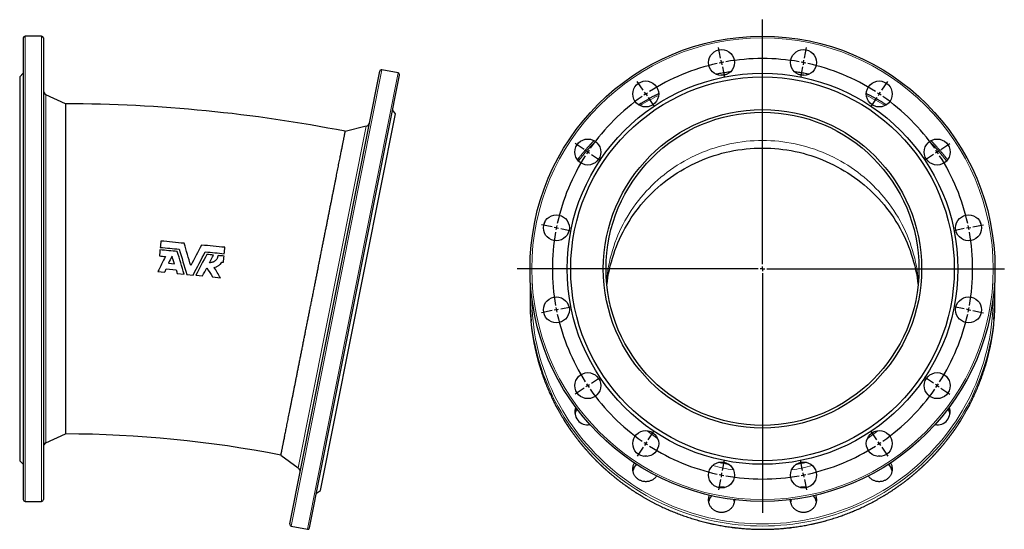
# Model space of a CAD drawing. Header units: millimetres. Extents: x -87 to 1014, y -318 to 879.
# Tile 3 of 3: x -87 to 1014, y 310 to 879. Entities that reach past the tile are written whole.
import ezdxf

# ---------------------------------------------------------------- set-up
doc = ezdxf.new("R2010")
doc.units = ezdxf.units.MM
doc.layers.add('FORMAT', color=7, linetype='Continuous')

# ---------------------------------------------------------------- blocks, each defined once
blk = doc.blocks.new('SW_CENTERMARKSYMBOL_0')
at = {"layer": 'FORMAT', "color": 0}
for p, q in [((45.8, -225.5), (45.8, 48)), ((-1, 4.9), (-3.3, 16.7)), ((92.7, 4.9), (95, 16.7)), ((0, 0), (-0.5, 2.5)), ((0, 0), (0.5, -2.5)), ((91.7, 0), (91.2, -2.5)), ((91.7, 0), (92.2, 2.5)), ((1, -4.9), (3.3, -16.7)), ((90.7, -4.9), (88.4, -16.7)), ((-87.5, -30.9), (-94.2, -21)), ((179.2, -30.9), (185.8, -21)), ((-84.7, -35.1), (-86.1, -33)), ((176.4, -35.1), (177.8, -33)), ((-84.7, -35.1), (-83.3, -37.2)), ((-81.9, -39.2), (-75.3, -49.2)), ((173.6, -39.2), (167, -49.2)), ((176.4, -35.1), (175, -37.2)), ((-153.7, -97.1), (-163.7, -90.5)), ((-149.5, -99.9), (-151.6, -98.5)), ((241.2, -99.9), (243.3, -98.5)), ((245.4, -97.1), (255.4, -90.5)), ((-149.5, -99.9), (-147.5, -101.3)), ((-145.4, -102.7), (-135.4, -109.4)), ((237.1, -102.7), (227.1, -109.4)), ((241.2, -99.9), (239.2, -101.3)), ((-189.5, -183.7), (-201.3, -181.3)), ((-184.6, -184.6), (-187.1, -184.2)), ((-184.6, -184.6), (-182.2, -185.1)), ((-179.7, -185.6), (-168, -188)), ((271.4, -185.6), (259.7, -188)), ((276.3, -184.6), (273.9, -185.1)), ((276.3, -184.6), (278.8, -184.2)), ((281.2, -183.7), (293, -181.3)), ((40.8, -230.5), (-228.7, -230.5)), ((45.8, -230.5), (43.3, -230.5)), ((45.8, -230.5), (45.8, -228)), ((45.8, -230.5), (45.8, -233)), ((45.8, -230.5), (48.3, -230.5)), ((50.8, -230.5), (316.3, -230.5)), ((45.8, -235.5), (45.8, -503.4)), ((-179.7, -275.4), (-168, -273)), ((271.4, -275.4), (259.7, -273)), ((-189.5, -277.3), (-201.3, -279.6)), ((-184.6, -276.3), (-187.1, -276.8)), ((-184.6, -276.3), (-182.2, -275.8)), ((276.3, -276.3), (273.9, -275.8)), ((276.3, -276.3), (278.8, -276.8)), ((281.2, -277.3), (293, -279.6)), ((-145.4, -358.3), (-135.4, -351.6)), ((237.1, -358.3), (227.1, -351.6)), ((-149.5, -361), (-151.6, -362.4)), ((-149.5, -361), (-147.5, -359.7)), ((241.2, -361), (239.2, -359.7)), ((241.2, -361), (243.3, -362.4)), ((-153.7, -363.8), (-163.7, -370.5)), ((245.4, -363.8), (255.4, -370.5)), ((-81.9, -421.7), (-75.3, -411.7)), ((173.6, -421.7), (167, -411.7)), ((-84.7, -425.9), (-86.1, -428)), ((-84.7, -425.9), (-83.3, -423.8)), ((176.4, -425.9), (175, -423.8)), ((176.4, -425.9), (177.8, -428)), ((-87.5, -430), (-94.2, -440)), ((179.2, -430), (185.8, -440)), ((1, -456.1), (3.3, -444.3)), ((90.7, -456.1), (88.4, -444.3)), ((0, -461), (-0.5, -463.4)), ((0, -461), (0.5, -458.5)), ((91.7, -461), (91.2, -458.5)), ((91.7, -461), (92.2, -463.4)), ((-1, -465.9), (-3.3, -477.6)), ((92.7, -465.9), (95, -477.6))]:
    blk.add_line(p, q, dxfattribs=at)
for start, end in [(100.6405, 101.25), (79.9691, 100.0309), (78.75, 79.3595), (78.1405, 78.75), (102.4691, 122.5309), (101.25, 101.8595), (57.4691, 77.5309), (124.9691, 145.0309), (123.75, 124.3595), (123.1405, 123.75), (56.25, 56.8595), (55.6405, 56.25), (34.9691, 55.0309), (145.6405, 146.25), (33.75, 34.3595), (147.4691, 167.5309), (146.25, 146.8595), (33.1405, 33.75), (12.4691, 32.5309), (168.75, 169.3595), (168.1405, 168.75), (11.25, 11.8595), (10.6405, 11.25), (169.9691, 190.0309), (349.9691, 10.0309), (190.6405, 191.25), (348.75, 349.3595), (191.25, 191.8595), (192.4691, 212.5309), (327.4691, 347.5309), (348.1405, 348.75), (213.1405, 213.75), (213.75, 214.3595), (325.6405, 326.25), (326.25, 326.8595), (214.9691, 235.0309), (304.9691, 325.0309), (235.6405, 236.25), (236.25, 236.8595), (237.4691, 257.5309), (282.4691, 302.5309), (303.1405, 303.75), (303.75, 304.3595), (258.1405, 258.75), (258.75, 259.3595), (259.9691, 280.0309), (280.6405, 281.25), (281.25, 281.8595)]:
    blk.add_arc((45.8, -230.5), 235, start, end, dxfattribs=at)

msp = doc.modelspace()

# ---------------------------------------------------------------- linework, layer by layer
at = {"color": 7, "linetype": 'Continuous', "lineweight": 25}
for p, q in [((-83.4, 859), (-83.4, 343)), ((-62.9, 861), (-81.4, 861)), ((-60.9, 859), (-60.9, 343)), ((-83.4, 819.5), (-87.4, 815.5)), ((-87.4, 815.5), (-87.4, 386.5)), ((214.6, 315.8), (315.3, 821.9)), ((236.7, 311.4), (337.3, 817.5)), ((335.8, 819.9), (317.6, 823.5)), ((-36.2, 785.5), (-58, 795.6)), ((249.1, 353.3), (332.8, 774.1)), ((332.8, 774.1), (329.6, 778.8)), ((300.1, 760.4), (276.7, 754.6)), ((78.9, 607.1), (85.6, 606.4)), ((138.5, 608.5), (140.5, 608.3)), ((67.1, 597.9), (74.7, 597.2)), ((76.5, 600.8), (87.6, 599.7)), ((88.8, 595.8), (96.4, 595)), ((99.4, 594.7), (106.5, 594)), ((109.5, 593.7), (117.1, 593)), ((128.2, 591.9), (137.1, 591)), ((483.3, 568.5), (483.3, 564.9)), ((1003.3, 564.9), (1003.3, 568.5)), ((-58, 406.3), (-36.2, 416.5)), ((-87.4, 386.5), (-83.4, 382.5)), ((204.8, 392.7), (224.1, 378.5)), ((244.4, 350.2), (249.1, 353.3)), ((-81.4, 341), (-62.9, 341)), ((216.2, 313.5), (234.3, 309.9))]:
    msp.add_line(p, q, dxfattribs=at)
at = {"color": 8, "linetype": 'Continuous', "lineweight": 18}
for p, q in [((-81.4, 861), (-81.4, 341)), ((-62.9, 861), (-62.9, 341)), ((216.2, 313.5), (317.6, 823.5)), ((234.3, 309.9), (335.8, 819.9)), ((-58, 795.6), (-58, 406.3)), ((224.1, 378.5), (300.1, 760.4))]:
    msp.add_line(p, q, dxfattribs=at)
at = {"color": 8, "linetype": 'Continuous', "lineweight": 18, "flags": 128}
for points in [[(917.7, 586.7), (917.3, 590.7), (916.8, 595.2), (916.2, 599.6), (915.4, 604), (914.5, 608.4), (913.5, 612.8), (912.3, 617.2), (911.1, 621.5), (909.7, 625.8), (908.3, 630.1), (906.7, 634.3), (905, 638.4), (903.2, 642.6), (901.3, 646.7), (899.2, 650.7), (897.1, 654.7), (894.9, 658.6), (892.5, 662.4), (890.1, 666.2), (887.5, 670), (884.9, 673.6), (882.1, 677.2), (879.3, 680.8), (876.4, 684.2), (873.4, 687.6), (870.2, 690.9), (867.1, 694.1), (863.8, 697.3), (860.4, 700.3), (857, 703.3), (853.4, 706.1), (849.8, 708.9), (846.2, 711.6), (842.4, 714.2), (838.6, 716.7), (834.7, 719.1), (830.8, 721.4), (826.8, 723.6), (822.8, 725.7), (818.6, 727.7), (814.5, 729.6), (810.3, 731.3), (806, 733), (801.7, 734.6), (797.4, 736), (793, 737.3), (788.6, 738.5), (784.2, 739.7), (779.7, 740.6), (775.2, 741.5), (770.7, 742.3), (766.1, 742.9), (761.6, 743.5), (757, 743.9), (752.5, 744.2), (747.9, 744.3), (743.3, 744.4), (738.7, 744.3), (734.1, 744.2), (729.6, 743.9), (725, 743.5), (720.5, 742.9), (715.9, 742.3), (711.4, 741.5), (706.9, 740.6), (702.5, 739.7), (698, 738.5), (693.6, 737.3), (689.2, 736), (684.9, 734.6), (680.6, 733), (676.3, 731.3), (672.1, 729.6), (668, 727.7), (663.9, 725.7), (659.8, 723.6), (655.8, 721.4), (651.9, 719.1), (648, 716.7), (644.2, 714.2), (640.4, 711.6), (636.8, 708.9), (633.2, 706.1), (629.7, 703.3), (626.2, 700.3), (622.8, 697.3), (619.6, 694.1), (616.4, 690.9), (613.3, 687.6), (610.2, 684.2), (607.3, 680.8), (604.5, 677.2), (601.7, 673.6), (599.1, 670), (596.5, 666.2), (594.1, 662.4), (591.8, 658.6), (589.5, 654.7), (587.4, 650.7), (585.4, 646.7), (583.4, 642.6), (581.6, 638.4), (579.9, 634.3), (578.3, 630.1), (576.9, 625.8), (575.5, 621.5), (574.3, 617.2), (573.1, 612.8), (572.1, 608.4), (571.2, 604), (570.5, 599.6), (569.8, 595.2), (569.3, 590.7), (568.9, 586.7)], [(500.5, 654.5), (500.1, 653.3), (498.4, 648.5)], [(988.2, 648.5), (986.5, 653.3), (986.1, 654.5)], [(485.3, 568.8), (485.4, 562.3), (485.7, 555.6), (486.1, 549), (486.7, 542.4), (487.5, 535.8), (488.5, 529.3), (489.6, 522.8), (490.9, 516.3), (492.4, 509.8), (494.1, 503.4), (495.9, 497), (497.9, 490.7), (500.1, 484.4), (502.4, 478.2), (504.9, 472), (507.6, 466), (510.4, 459.9), (513.4, 454), (516.6, 448.1), (519.9, 442.4), (523.3, 436.7), (526.9, 431.1), (530.7, 425.5), (534.6, 420.1), (538.6, 414.8), (542.8, 409.6), (547.1, 404.5), (551.6, 399.6), (556.2, 394.7), (560.9, 389.9), (565.7, 385.3), (570.7, 380.8), (575.7, 376.5), (580.9, 372.2), (586.2, 368.1), (591.7, 364.2), (597.2, 360.3), (602.8, 356.7), (608.5, 353.1), (614.3, 349.7), (620.2, 346.5), (626.2, 343.4), (632.2, 340.5), (638.4, 337.7), (644.6, 335.1), (650.8, 332.6), (657.2, 330.3), (663.6, 328.2), (670, 326.3), (676.5, 324.5), (683.1, 322.8), (689.7, 321.4), (696.3, 320.1), (702.9, 318.9), (709.6, 318), (716.3, 317.2), (723.1, 316.6), (729.8, 316.2), (736.6, 315.9), (743.3, 315.8)], [(743.3, 315.8), (750.1, 315.9), (756.8, 316.2), (763.5, 316.6), (770.3, 317.2), (777, 318), (783.7, 318.9), (790.3, 320.1), (796.9, 321.4), (803.5, 322.8), (810.1, 324.5), (816.6, 326.3), (823, 328.2), (829.4, 330.3), (835.8, 332.6), (842, 335.1), (848.2, 337.7), (854.4, 340.5), (860.4, 343.4), (866.4, 346.5), (872.3, 349.7), (878.1, 353.1), (883.8, 356.7), (889.4, 360.3), (895, 364.2), (900.4, 368.1), (905.7, 372.2), (910.9, 376.5), (915.9, 380.8), (920.9, 385.3), (925.7, 389.9), (930.5, 394.7), (935, 399.6), (939.5, 404.5), (943.8, 409.6), (948, 414.8), (952, 420.1), (955.9, 425.5), (959.7, 431.1), (963.3, 436.7), (966.7, 442.4), (970, 448.1), (973.2, 454), (976.2, 459.9), (979, 466), (981.7, 472), (984.2, 478.2), (986.5, 484.4), (988.7, 490.7), (990.7, 497), (992.5, 503.4), (994.2, 509.8), (995.7, 516.3), (997, 522.8), (998.1, 529.3), (999.1, 535.8), (999.9, 542.4), (1000.5, 549), (1001, 555.6), (1001.2, 562.3), (1001.3, 568.8)], [(484.7, 542.3), (484.7, 541.8), (485.5, 535.2), (486.5, 528.6), (487.7, 522), (489, 515.5), (490.5, 509), (492.2, 502.5), (494, 496.1), (496, 489.7), (498.2, 483.4), (500.6, 477.1), (503.1, 470.9), (505.8, 464.8), (508.6, 458.7), (511.6, 452.7), (514.8, 446.8), (518.1, 441), (521.6, 435.2), (525.3, 429.6), (529, 424), (533, 418.6), (537, 413.2), (541.2, 408), (545.6, 402.9), (550.1, 397.9), (554.7, 393), (559.5, 388.2), (564.3, 383.5), (569.3, 379), (574.5, 374.6), (579.7, 370.3), (585, 366.2), (590.5, 362.2), (596, 358.3), (601.7, 354.6), (607.5, 351.1), (613.3, 347.6), (619.2, 344.4), (625.3, 341.3), (631.4, 338.3), (637.6, 335.5), (643.8, 332.9), (650.1, 330.4), (656.5, 328.1), (663, 326), (669.5, 324), (676, 322.2), (682.6, 320.5), (689.2, 319.1), (695.9, 317.8), (702.6, 316.6), (709.4, 315.7), (716.1, 314.9), (722.9, 314.3), (729.7, 313.8), (736.5, 313.6), (743.3, 313.5)], [(743.3, 313.5), (750.1, 313.6), (756.9, 313.8), (763.7, 314.3), (770.5, 314.9), (777.2, 315.7), (784, 316.6), (790.7, 317.8), (797.4, 319.1), (804, 320.5), (810.6, 322.2), (817.2, 324), (823.7, 326), (830.1, 328.1), (836.5, 330.4), (842.8, 332.9), (849.1, 335.5), (855.2, 338.3), (861.3, 341.3), (867.4, 344.4), (873.3, 347.6), (879.2, 351.1), (884.9, 354.6), (890.6, 358.3), (896.1, 362.2), (901.6, 366.2), (906.9, 370.3), (912.2, 374.6), (917.3, 379), (922.3, 383.5), (927.2, 388.2), (931.9, 393), (936.5, 397.9), (941, 402.9), (945.4, 408), (949.6, 413.2), (953.7, 418.6), (957.6, 424), (961.4, 429.6), (965, 435.2), (968.5, 441), (971.8, 446.8), (975, 452.7), (978, 458.7), (980.8, 464.8), (983.5, 470.9), (986, 477.1), (988.4, 483.4), (990.6, 489.7), (992.6, 496.1), (994.4, 502.5), (996.1, 509), (997.6, 515.5), (999, 522), (1000.1, 528.6), (1001.1, 535.2), (1001.9, 541.8), (1002.1, 544.2)], [(743.3, 309.9), (750.1, 310), (756.9, 310.2), (763.7, 310.7), (770.5, 311.3), (777.2, 312.1), (784, 313), (790.7, 314.1), (797.4, 315.4), (804, 316.9), (810.6, 318.6), (817.2, 320.4), (823.7, 322.4), (830.1, 324.5), (836.5, 326.8), (842.8, 329.3), (849.1, 331.9), (855.2, 334.7), (861.3, 337.7), (867.4, 340.8), (873.3, 344), (879.2, 347.4), (884.9, 351), (890.6, 354.7), (896.1, 358.6), (901.6, 362.6), (906.9, 366.7), (912.2, 371), (917.3, 375.4), (922.3, 379.9), (927.2, 384.6), (931.9, 389.3), (936.5, 394.2), (941, 399.3), (945.4, 404.4), (949.6, 409.6), (953.7, 415), (957.6, 420.4), (961.4, 426), (965, 431.6), (968.5, 437.4), (971.8, 443.2), (975, 449.1), (978, 455.1), (980.8, 461.2), (983.5, 467.3), (986, 473.5), (988.4, 479.8), (990.6, 486.1), (992.6, 492.5), (994.4, 498.9), (996.1, 505.3), (997.6, 511.9), (999, 518.4), (1000.1, 525), (1001.1, 531.6), (1001.9, 538.2), (1002.1, 540.6)], [(484.7, 538.7), (484.7, 538.2), (485.5, 531.6), (486.5, 525), (487.7, 518.4), (489, 511.9), (490.5, 505.3), (492.2, 498.9), (494, 492.5), (496, 486.1), (498.2, 479.8), (500.6, 473.5), (503.1, 467.3), (505.8, 461.2), (508.6, 455.1), (511.6, 449.1), (514.8, 443.2), (518.1, 437.4), (521.6, 431.6), (525.3, 426), (529, 420.4), (533, 415), (537, 409.6), (541.2, 404.4), (545.6, 399.3), (550.1, 394.2), (554.7, 389.3), (559.5, 384.6), (564.3, 379.9), (569.3, 375.4), (574.5, 371), (579.7, 366.7), (585, 362.6), (590.5, 358.6), (596, 354.7), (601.7, 351), (607.5, 347.4), (613.3, 344), (619.2, 340.8), (625.3, 337.7), (631.4, 334.7), (637.6, 331.9), (643.8, 329.3), (650.1, 326.8), (656.5, 324.5), (663, 322.4), (669.5, 320.4), (676, 318.6), (682.6, 316.9), (689.2, 315.4), (695.9, 314.1), (702.6, 313), (709.4, 312.1), (716.1, 311.3), (722.9, 310.7), (729.7, 310.2), (736.5, 310), (743.3, 309.9)]]:
    msp.add_lwpolyline(points, dxfattribs=at)
at = {"color": 7, "linetype": 'Continuous', "lineweight": 25, "flags": 128}
for points in [[(569.3, 582.5), (569.8, 586.7), (570.5, 591.1), (571.2, 595.6), (572.1, 600), (573.1, 604.4), (574.3, 608.7), (575.5, 613), (576.9, 617.3), (578.3, 621.6), (579.9, 625.8), (581.6, 630), (583.4, 634.1), (585.4, 638.2), (587.4, 642.2), (589.5, 646.2), (591.8, 650.1), (594.1, 654), (596.5, 657.8), (599.1, 661.5), (601.7, 665.2), (604.5, 668.8), (607.3, 672.3), (610.2, 675.8), (613.3, 679.1), (616.4, 682.4), (619.6, 685.7), (622.8, 688.8), (626.2, 691.8), (629.7, 694.8), (633.2, 697.7), (636.8, 700.5), (640.4, 703.1), (644.2, 705.7), (648, 708.2), (651.9, 710.6), (655.8, 712.9), (659.8, 715.1), (663.9, 717.2), (668, 719.2), (672.1, 721.1), (676.3, 722.9), (680.6, 724.5), (684.9, 726.1), (689.2, 727.5), (693.6, 728.9), (698, 730.1), (702.5, 731.2), (706.9, 732.2), (711.4, 733.1), (715.9, 733.8), (720.5, 734.5), (725, 735), (729.6, 735.4), (734.1, 735.7), (738.7, 735.9), (743.3, 735.9)], [(743.3, 735.9), (747.9, 735.9), (752.5, 735.7), (757, 735.4), (761.6, 735), (766.1, 734.5), (770.7, 733.8), (775.2, 733.1), (779.7, 732.2), (784.2, 731.2), (788.6, 730.1), (793, 728.9), (797.4, 727.5), (801.7, 726.1), (806, 724.5), (810.3, 722.9), (814.5, 721.1), (818.6, 719.2), (822.8, 717.2), (826.8, 715.1), (830.8, 712.9), (834.7, 710.6), (838.6, 708.2), (842.4, 705.7), (846.2, 703.1), (849.8, 700.5), (853.4, 697.7), (857, 694.8), (860.4, 691.8), (863.8, 688.8), (867.1, 685.7), (870.2, 682.4), (873.4, 679.1), (876.4, 675.8), (879.3, 672.3), (882.1, 668.8), (884.9, 665.2), (887.5, 661.5), (890.1, 657.8), (892.5, 654), (894.9, 650.1), (897.1, 646.2), (899.2, 642.2), (901.3, 638.2), (903.2, 634.1), (905, 630), (906.7, 625.8), (908.3, 621.6), (909.7, 617.3), (911.1, 613), (912.3, 608.7), (913.5, 604.4), (914.5, 600), (915.4, 595.6), (916.2, 591.1), (916.8, 586.7), (917.3, 582.5)], [(624.9, 369.5), (624.9, 369.5), (624.5, 368.8), (624, 368.2), (623.5, 367.7), (622.9, 367.1), (622.4, 366.6), (621.8, 366.1), (621.1, 365.6), (620.5, 365.2), (619.8, 364.8), (619.1, 364.5), (618.4, 364.2), (617.7, 363.9), (617, 363.6), (616.2, 363.4), (615.5, 363.3), (614.7, 363.1), (613.9, 363.1), (613.1, 363), (612.4, 363), (611.6, 363.1), (610.8, 363.1), (610, 363.3), (609.3, 363.4), (608.5, 363.6), (607.8, 363.9), (607.1, 364.2), (606.4, 364.5), (605.7, 364.8), (605, 365.2), (604.4, 365.6), (603.7, 366.1), (603.1, 366.6), (602.6, 367.1), (602, 367.7), (601.5, 368.2), (601, 368.8), (600.6, 369.5), (600.2, 370.1), (599.8, 370.8), (599.5, 371.5), (599.2, 372.2), (598.9, 372.9), (598.7, 373.6), (598.5, 374.4), (598.4, 375.1), (598.3, 375.9), (598.3, 376.7), (598.2, 377.4), (598.3, 378.2), (598.4, 378.9), (598.5, 379.7), (598.6, 380.5), (598.8, 381.2), (599.1, 381.9), (599.3, 382.6), (599.6, 383.3), (600, 384), (600, 384)], [(886.6, 384), (886.6, 384), (887, 383.3), (887.3, 382.6), (887.6, 381.9), (887.8, 381.2), (888, 380.5), (888.1, 379.7), (888.3, 378.9), (888.3, 378.2), (888.4, 377.4), (888.4, 376.7), (888.3, 375.9), (888.2, 375.1), (888.1, 374.4), (887.9, 373.6), (887.7, 372.9), (887.4, 372.2), (887.1, 371.5), (886.8, 370.8), (886.4, 370.1), (886, 369.5), (885.6, 368.8), (885.1, 368.2), (884.6, 367.7), (884, 367.1), (883.5, 366.6), (882.9, 366.1), (882.3, 365.6), (881.6, 365.2), (880.9, 364.8), (880.3, 364.5), (879.5, 364.2), (878.8, 363.9), (878.1, 363.6), (877.3, 363.4), (876.6, 363.3), (875.8, 363.1), (875, 363.1), (874.3, 363), (873.5, 363), (872.7, 363.1), (871.9, 363.1), (871.2, 363.3), (870.4, 363.4), (869.6, 363.6), (868.9, 363.9), (868.2, 364.2), (867.5, 364.5), (866.8, 364.8), (866.1, 365.2), (865.5, 365.6), (864.8, 366.1), (864.3, 366.6), (863.7, 367.1), (863.1, 367.7), (862.6, 368.2), (862.2, 368.8), (861.7, 369.5), (861.7, 369.5)], [(712, 342.9), (711.9, 342.2), (711.9, 341.5), (711.8, 340.7), (711.7, 340), (711.5, 339.2), (711.3, 338.5), (711, 337.8), (710.7, 337.1), (710.4, 336.4), (710, 335.7), (709.6, 335.1), (709.2, 334.4), (708.7, 333.8), (708.2, 333.2), (707.6, 332.7), (707.1, 332.2), (706.5, 331.7), (705.9, 331.2), (705.2, 330.8), (704.5, 330.4), (703.9, 330.1), (703.1, 329.7), (702.4, 329.5), (701.7, 329.2), (700.9, 329), (700.2, 328.8), (699.4, 328.7), (698.6, 328.6), (697.9, 328.6), (697.1, 328.6), (696.3, 328.6), (695.5, 328.7), (694.8, 328.8), (694, 329), (693.2, 329.2), (692.5, 329.5), (691.8, 329.7), (691.1, 330.1), (690.4, 330.4), (689.7, 330.8), (689.1, 331.2), (688.4, 331.7), (687.8, 332.2), (687.3, 332.7), (686.7, 333.2), (686.2, 333.8), (685.8, 334.4), (685.3, 335.1), (684.9, 335.7), (684.5, 336.4), (684.2, 337.1), (683.9, 337.8), (683.6, 338.5), (683.4, 339.2), (683.3, 340), (683.1, 340.7), (683, 341.5), (683, 342.2), (683, 343), (683, 343.8), (683.1, 344.5), (683.2, 345.3), (683.3, 346), (683.5, 346.8), (683.8, 347.5), (683.9, 347.8)], [(802.7, 347.8), (802.8, 347.5), (803.1, 346.8), (803.3, 346), (803.4, 345.3), (803.5, 344.5), (803.6, 343.8), (803.7, 343), (803.6, 342.2), (803.6, 341.5), (803.5, 340.7), (803.4, 340), (803.2, 339.2), (803, 338.5), (802.7, 337.8), (802.4, 337.1), (802.1, 336.4), (801.7, 335.7), (801.3, 335.1), (800.9, 334.4), (800.4, 333.8), (799.9, 333.2), (799.3, 332.7), (798.8, 332.2), (798.2, 331.7), (797.5, 331.2), (796.9, 330.8), (796.2, 330.4), (795.5, 330.1), (794.8, 329.7), (794.1, 329.5), (793.4, 329.2), (792.6, 329), (791.9, 328.8), (791.1, 328.7), (790.3, 328.6), (789.5, 328.6), (788.8, 328.6), (788, 328.6), (787.2, 328.7), (786.4, 328.8), (785.7, 329), (784.9, 329.2), (784.2, 329.5), (783.5, 329.7), (782.8, 330.1), (782.1, 330.4), (781.4, 330.8), (780.8, 331.2), (780.1, 331.7), (779.5, 332.2), (779, 332.7), (778.4, 333.2), (777.9, 333.8), (777.4, 334.4), (777, 335.1), (776.6, 335.7), (776.2, 336.4), (775.9, 337.1), (775.6, 337.8), (775.3, 338.5), (775.1, 339.2), (774.9, 340), (774.8, 340.7), (774.7, 341.5), (774.7, 342.2), (774.7, 342.9)]]:
    msp.add_lwpolyline(points, dxfattribs=at)
at = {"color": 7, "linetype": 'Continuous', "lineweight": 25}
for centre, radius in [((743.3, 601), 260), ((697.5, 831.5), 14.5), ((789.2, 831.5), 14.5), ((743.3, 601), 218.5), ((743.3, 601), 214.5), ((612.7, 796.4), 14.5), ((873.9, 796.4), 14.5), ((743.3, 601), 178), ((743.3, 601), 175), ((547.9, 731.5), 14.5), ((938.7, 731.5), 14.5), ((512.8, 646.8), 14.5), ((973.8, 646.8), 14.5), ((512.8, 555.1), 14.5), ((973.8, 555.1), 14.5), ((547.9, 470.4), 14.5), ((938.7, 470.4), 14.5), ((612.7, 405.6), 14.5), ((873.9, 405.6), 14.5), ((697.5, 370.5), 14.5), ((789.2, 370.5), 14.5)]:
    msp.add_circle(centre, radius, dxfattribs=at)
at = {"color": 8, "linetype": 'Continuous', "lineweight": 18}
msp.add_circle((743.3, 601), 258, dxfattribs=at)
at = {"color": 7, "linetype": 'Continuous', "lineweight": 25}
for centre, radius, start, end in [((-81.4, 859), 2, 90, 180), ((-62.9, 859), 2, 0, 90), ((317.2, 821.5), 2, 78.75, 168.75), ((335.4, 817.9), 2, 348.75, 78.75), ((-55.9, 800.2), 5, 180, 245), ((-41, -867), 1652.5, 78.9151, 89.8349), ((298.9, 765.2), 5, 283.75, 348.75), ((733.4, 568.5), 250.1, 176.3133, 186.0155), ((753.2, 568.5), 250.1, 354.438, 3.6868), ((733.5, 564.9), 250.2, 180.0003, 186.0154), ((753.2, 564.9), 250.1, 354.4382, 359.9998), ((547.8, 440.9), 14.3, 158.5306, 280.0836), ((547.5, 436.4), 14.1, 145.948, 170.9173), ((938.8, 440.9), 14.3, 259.9164, 21.4694), ((939.1, 436.4), 14.1, 9.0857, 34.049), ((-41, -867), 1283.5, 78.9611, 89.7889), ((-55.9, 401.8), 5, 115, 180), ((612.7, 376.7), 14.8, 89.9986, 99.1955), ((612.7, 376.7), 14.8, 80.8045, 90.0014), ((873.9, 376.7), 14.8, 89.9986, 99.1955), ((873.9, 376.7), 14.8, 80.8045, 90.0014), ((221.2, 374.5), 5, 348.75, 53.75), ((612.4, 372.8), 14.1, 136.0808, 170.8758), ((874.3, 372.8), 14.1, 9.1242, 43.9192), ((697.5, 342.3), 14.8, 89.9944, 105.3072), ((697.5, 342.3), 14.8, 74.6928, 90.0056), ((789.2, 342.3), 14.8, 89.9944, 105.3072), ((789.2, 342.3), 14.8, 74.6928, 90.0056), ((-81.4, 343), 2, 180, 270), ((-62.9, 343), 2, 270, 0), ((697, 338.4), 14.1, 140.6632, 170.8999), ((698, 338.4), 14, 9.0532, 18.9027), ((788.7, 338.4), 14, 161.0973, 170.9468), ((789.6, 338.4), 14.1, 9.1001, 39.3368), ((216.6, 315.4), 2, 168.75, 258.75), ((234.7, 311.8), 2, 258.75, 348.75)]:
    msp.add_arc(centre, radius, start, end, dxfattribs=at)
at = {"color": 8, "linetype": 'Continuous', "lineweight": 18}
for centre, radius, start, end in [((743.3, 559.3), 262.6, 98.3547, 100.7496), ((743.4, 559.3), 262.6, 79.2504, 81.6453), ((742.1, 562.3), 259.4, 116.3074, 121.5555), ((744.5, 562.2), 259.5, 58.4448, 63.6922), ((739, 566.2), 254.4, 135.8683, 142.3774), ((747.6, 566.2), 254.4, 37.6226, 44.1317), ((741.5, 572.7), 198.7, 230.2038, 234.5444), ((745.1, 572.7), 198.7, 305.4556, 309.7962), ((743.2, 576), 202.5, 254.1061, 260.7902), ((743.2, 576.4), 197.9, 255.7123, 259.2313), ((743.4, 576), 202.5, 279.2096, 285.8942), ((743.4, 576.4), 197.9, 280.7687, 284.2877)]:
    msp.add_arc(centre, radius, start, end, dxfattribs=at)
at = {"color": 7, "linetype": 'Continuous', "lineweight": 25}
for points, knots in [([(707.6, 821.1), (707.1, 821), (705.5, 820.8), (702.9, 820.4), (699.8, 819.9), (696.8, 819.4), (693.9, 818.9), (692.1, 818.5), (691.3, 818.4)], [0, 0, 0, 0, 0.098302, 0.286014, 0.473726, 0.661438, 0.84915, 1, 1, 1, 1]), ([(795.4, 818.4), (794.5, 818.5), (792.6, 818.9), (789.6, 819.5), (786.6, 820), (783.5, 820.5), (781, 820.8), (779.5, 821), (779, 821.1)], [0, 0, 0, 0, 0.163838, 0.351582, 0.539325, 0.72707, 0.914814, 1, 1, 1, 1]), ([(627.2, 796.7), (626.9, 796.5), (625.6, 795.9), (623.4, 794.8), (620.7, 793.4), (618, 791.9), (615.2, 790.4), (612.5, 788.9), (609.9, 787.4), (607.3, 785.8), (605.6, 784.8), (604.7, 784.3)], [0, 0, 0, 0, 0.043784, 0.16434, 0.284895, 0.405451, 0.526006, 0.646561, 0.767116, 0.887671, 1, 1, 1, 1]), ([(881.9, 784.3), (881, 784.8), (879.2, 785.9), (876.6, 787.5), (873.9, 789), (871.2, 790.5), (868.5, 792), (865.7, 793.5), (863, 794.9), (860.9, 796), (859.7, 796.6), (859.4, 796.7)], [0, 0, 0, 0, 0.120511, 0.241048, 0.361584, 0.482121, 0.602659, 0.723196, 0.843734, 0.964272, 1, 1, 1, 1]), ([(-36.2, 785.5), (-36.2, 785.4), (-36.2, 785.4), (-36.2, 785.2), (-36.2, 784.9), (-36.2, 784.4), (-36.2, 783.8), (-36.2, 783.1), (-36.2, 782.2), (-36.2, 781.1), (-36.2, 779.9), (-36.2, 778.5), (-36.2, 777), (-36.2, 775.3), (-36.2, 773.6), (-36.2, 771.7), (-36.2, 769.7), (-36.2, 767.6), (-36.2, 765.3), (-36.2, 763), (-36.2, 760.5), (-36.2, 757.8), (-36.2, 754.9), (-36.2, 751.9), (-36.2, 748.8), (-36.2, 745.6), (-36.2, 742.3), (-36.2, 738.9), (-36.2, 735.5), (-36.2, 732), (-36.2, 728.3), (-36.2, 724.6), (-36.2, 720.7), (-36.2, 716.8), (-36.2, 712.6), (-36.2, 708.3), (-36.2, 703.9), (-36.2, 699.5), (-36.2, 695), (-36.2, 690.6), (-36.2, 686.1), (-36.2, 681.6), (-36.2, 676.9), (-36.2, 672.3), (-36.2, 667.5), (-36.2, 662.7), (-36.2, 657.7), (-36.2, 652.5), (-36.2, 647.4), (-36.2, 642.3), (-36.2, 637.2), (-36.2, 632.2), (-36.2, 627.1), (-36.2, 622.1), (-36.2, 617), (-36.2, 611.9), (-36.2, 606.8), (-36.2, 601.6), (-36.2, 596.4), (-36.2, 591), (-36.2, 585.6), (-36.2, 580.4), (-36.2, 575.2), (-36.2, 570.2), (-36.2, 565.2), (-36.2, 560.2), (-36.2, 555.2), (-36.2, 550.3), (-36.2, 545.4), (-36.2, 540.5), (-36.2, 535.6), (-36.2, 530.6), (-36.2, 525.6), (-36.2, 520.9), (-36.2, 516.2), (-36.2, 511.7), (-36.2, 507.3), (-36.2, 502.9), (-36.2, 498.6), (-36.2, 494.4), (-36.2, 490.3), (-36.2, 486.2), (-36.2, 482.1), (-36.2, 478.1), (-36.2, 474.1), (-36.2, 470.3), (-36.2, 466.7), (-36.2, 463.3), (-36.2, 459.9), (-36.2, 456.7), (-36.2, 453.6), (-36.2, 450.6), (-36.2, 447.7), (-36.2, 444.8), (-36.2, 442.1), (-36.2, 439.4), (-36.2, 436.9), (-36.2, 434.6), (-36.2, 432.4), (-36.2, 430.4), (-36.2, 428.5), (-36.2, 426.8), (-36.2, 425.1), (-36.2, 423.7), (-36.2, 422.3), (-36.2, 421.1), (-36.2, 420), (-36.2, 419), (-36.2, 418.2), (-36.2, 417.5), (-36.2, 417), (-36.2, 416.7), (-36.2, 416.5), (-36.2, 416.5), (-36.2, 416.5)], [0, 0, 0, 0, 0.007557, 0.016357, 0.025157, 0.033953, 0.042749, 0.051549, 0.060349, 0.069145, 0.078394, 0.087647, 0.096899, 0.106148, 0.114944, 0.123744, 0.132544, 0.14134, 0.150137, 0.158936, 0.167736, 0.176532, 0.185781, 0.195034, 0.204286, 0.213535, 0.222331, 0.231131, 0.239931, 0.248727, 0.257524, 0.266324, 0.275123, 0.28392, 0.293169, 0.302421, 0.311674, 0.320923, 0.329719, 0.338519, 0.347319, 0.356115, 0.364911, 0.373711, 0.382511, 0.391307, 0.400556, 0.409809, 0.419062, 0.42831, 0.437107, 0.445907, 0.454707, 0.463503, 0.472299, 0.481099, 0.489899, 0.498696, 0.507944, 0.517197, 0.52645, 0.535699, 0.544495, 0.553295, 0.562095, 0.570891, 0.579688, 0.588488, 0.597288, 0.606084, 0.615333, 0.624586, 0.633838, 0.643087, 0.651884, 0.660684, 0.669484, 0.67828, 0.687077, 0.695876, 0.704676, 0.713473, 0.722722, 0.731974, 0.741227, 0.750476, 0.759272, 0.768072, 0.776872, 0.785669, 0.794465, 0.803265, 0.812065, 0.820861, 0.83011, 0.839363, 0.848615, 0.857864, 0.866661, 0.87546, 0.88426, 0.893057, 0.901853, 0.910653, 0.919453, 0.928249, 0.937498, 0.946751, 0.956003, 0.965252, 0.974048, 0.982848, 0.991648, 1, 1, 1, 1]), ([(204.8, 392.7), (204.8, 392.7), (204.8, 392.7), (204.8, 392.8), (204.8, 393), (204.9, 393.3), (205, 393.8), (205.1, 394.5), (205.3, 395.3), (205.5, 396.3), (205.7, 397.4), (205.9, 398.6), (206.2, 399.9), (206.5, 401.4), (206.8, 403), (207.2, 404.7), (207.5, 406.6), (207.9, 408.5), (208.4, 410.7), (208.8, 413), (209.3, 415.5), (209.8, 418.1), (210.4, 420.8), (210.9, 423.6), (211.5, 426.5), (212.1, 429.4), (212.7, 432.5), (213.3, 435.7), (214, 439), (214.7, 442.4), (215.4, 445.9), (216.1, 449.6), (216.9, 453.5), (217.7, 457.5), (218.5, 461.5), (219.3, 465.5), (220.1, 469.6), (220.9, 473.7), (221.7, 477.9), (222.6, 482.2), (223.4, 486.6), (224.3, 491), (225.2, 495.5), (226.2, 500.2), (227.1, 505.1), (228.1, 510), (229.1, 514.8), (230, 519.7), (231, 524.5), (231.9, 529.3), (232.9, 534.2), (233.9, 539.1), (234.9, 544), (235.8, 548.9), (236.8, 554), (237.9, 559.1), (238.9, 564.4), (240, 569.6), (241, 574.8), (242, 579.9), (243, 584.9), (244, 589.9), (245, 594.9), (246, 599.8), (246.9, 604.8), (247.9, 609.7), (248.9, 614.6), (249.9, 619.7), (250.9, 624.7), (251.9, 629.8), (252.9, 634.7), (253.8, 639.4), (254.7, 644.1), (255.7, 648.6), (256.6, 653.2), (257.4, 657.6), (258.3, 662), (259.2, 666.4), (260, 670.7), (260.9, 675), (261.8, 679.3), (262.6, 683.6), (263.4, 687.6), (264.2, 691.5), (264.9, 695.3), (265.7, 698.9), (266.4, 702.5), (267.1, 706), (267.7, 709.3), (268.4, 712.6), (269, 715.8), (269.6, 718.9), (270.3, 722), (270.8, 725), (271.4, 727.7), (271.9, 730.3), (272.4, 732.8), (272.9, 735.1), (273.3, 737.3), (273.7, 739.4), (274.1, 741.3), (274.5, 743.2), (274.8, 744.9), (275.1, 746.5), (275.4, 748), (275.7, 749.3), (275.9, 750.5), (276.1, 751.5), (276.3, 752.4), (276.4, 753.1), (276.5, 753.7), (276.6, 754.1), (276.7, 754.4), (276.7, 754.6), (276.7, 754.6), (276.7, 754.6)], [0, 0, 0, 0, 0.000395, 0.009192, 0.017991, 0.026791, 0.035588, 0.044836, 0.054089, 0.063342, 0.07259, 0.081387, 0.090186, 0.098986, 0.107783, 0.116579, 0.125379, 0.134178, 0.142975, 0.152223, 0.161476, 0.170729, 0.179977, 0.188774, 0.197573, 0.206373, 0.21517, 0.223966, 0.232766, 0.241566, 0.250362, 0.259611, 0.268863, 0.278116, 0.287365, 0.296161, 0.304961, 0.313761, 0.322557, 0.331354, 0.340153, 0.348953, 0.35775, 0.366998, 0.376251, 0.385504, 0.394753, 0.403549, 0.412349, 0.421149, 0.429945, 0.438742, 0.447542, 0.456341, 0.465138, 0.474387, 0.48364, 0.492892, 0.502141, 0.510938, 0.519738, 0.528537, 0.537334, 0.54613, 0.55493, 0.56373, 0.572527, 0.581775, 0.591028, 0.600281, 0.60953, 0.618326, 0.627126, 0.635926, 0.644723, 0.653519, 0.662319, 0.671119, 0.679915, 0.689164, 0.698417, 0.70767, 0.716919, 0.725715, 0.734515, 0.743315, 0.752111, 0.760908, 0.769707, 0.778507, 0.787304, 0.796553, 0.805805, 0.815058, 0.824307, 0.833103, 0.841903, 0.850703, 0.859499, 0.868296, 0.877095, 0.885895, 0.894692, 0.90394, 0.913193, 0.922446, 0.931695, 0.940491, 0.949291, 0.958091, 0.966887, 0.975683, 0.984483, 0.993283, 1, 1, 1, 1]), ([(554.9, 744.2), (554.7, 744), (553.7, 743), (552.1, 741.3), (550, 739.1), (547.9, 736.8), (545.9, 734.5), (543.9, 732.1), (541.9, 729.8), (540, 727.4), (538.1, 725.1), (536.9, 723.6), (536.3, 722.8)], [0, 0, 0, 0, 0.03307, 0.14167, 0.25027, 0.35887, 0.467469, 0.576068, 0.684667, 0.793265, 0.901863, 1, 1, 1, 1]), ([(950.3, 722.8), (949.7, 723.6), (948.4, 725.2), (946.5, 727.6), (944.6, 730), (942.6, 732.3), (940.6, 734.6), (938.5, 736.9), (936.5, 739.2), (934.4, 741.5), (932.8, 743.1), (931.9, 744), (931.7, 744.2)], [0, 0, 0, 0, 0.1052512, 0.2138539, 0.322457, 0.4310603, 0.5396639, 0.6482677, 0.7568719, 0.8654764, 0.9740811, 1, 1, 1, 1]), ([(134.4, 615.8), (134.3, 615.3), (134.2, 614.7), (133.9, 613.9), (133.9, 613.6), (133.6, 613.1), (133.5, 612.8), (133.1, 612.1), (132.8, 611.6), (132.1, 610.7), (131.7, 610.3), (130.8, 609.6), (130.4, 609.2), (129.6, 608.8), (129.4, 608.7), (128.9, 608.4), (128.6, 608.3), (127.8, 608.1), (127.2, 607.9), (126.1, 607.8), (125.5, 607.8), (124.9, 607.8)], [0, 0, 0, 0, 0.125, 0.125, 0.1875, 0.1875, 0.25, 0.25, 0.375, 0.375, 0.5, 0.5, 0.625, 0.625, 0.6875, 0.6875, 0.75, 0.75, 0.875, 0.875, 1, 1, 1, 1]), ([(130, 602.6), (130.9, 602.7), (131.8, 602.9), (133, 603.4), (133.4, 603.6), (134.2, 604), (134.6, 604.3), (135.3, 604.8), (135.7, 605), (136.4, 605.6), (136.7, 606), (137.6, 607), (138.1, 607.7), (138.5, 608.5)], [0, 0, 0, 0, 0.25, 0.25, 0.375, 0.375, 0.5, 0.5, 0.625, 0.625, 0.75, 0.75, 1, 1, 1, 1]), ([(743.3, 309.8), (743.9, 309.8), (745.4, 309.8), (748.1, 309.9), (751.2, 309.9), (754.3, 310.1), (757.4, 310.2), (760.5, 310.4), (763.6, 310.6), (766.7, 310.9), (769.8, 311.2), (772.9, 311.5), (776, 311.8), (779.1, 312.3), (782.1, 312.7), (785.2, 313.2), (788.3, 313.7), (791.4, 314.2), (794.4, 314.8), (797.5, 315.4), (800.5, 316.1), (803.5, 316.8), (806.5, 317.5), (809.6, 318.2), (812.6, 319), (815.6, 319.9), (818.5, 320.7), (821.5, 321.6), (824.5, 322.6), (827.4, 323.5), (830.4, 324.5), (833.3, 325.6), (836.2, 326.7), (839.1, 327.8), (842, 328.9), (844.9, 330.1), (847.7, 331.3), (850.6, 332.5), (853.4, 333.8), (856.2, 335.1), (859, 336.5), (861.8, 337.8), (864.5, 339.2), (867.3, 340.7), (870, 342.2), (872.7, 343.7), (875.4, 345.2), (878.1, 346.8), (880.7, 348.4), (883.4, 350), (886, 351.7), (888.6, 353.3), (891.1, 355.1), (893.7, 356.8), (896.2, 358.6), (898.7, 360.4), (901.2, 362.2), (903.7, 364.1), (906.1, 366), (908.5, 367.9), (910.9, 369.9), (913.3, 371.9), (915.6, 373.9), (917.9, 375.9), (920.2, 378), (922.5, 380.1), (924.7, 382.2), (927, 384.3), (929.1, 386.5), (931.3, 388.7), (933.4, 390.9), (935.6, 393.2), (937.6, 395.4), (939.7, 397.7), (941.7, 400), (943.7, 402.4), (945.7, 404.7), (947.6, 407.1), (949.5, 409.5), (951.4, 412), (953.3, 414.4), (955.1, 416.9), (956.9, 419.4), (958.6, 421.9), (960.4, 424.4), (962.1, 427), (963.7, 429.6), (965.4, 432.2), (967, 434.8), (968.5, 437.4), (970.1, 440.1), (971.6, 442.8), (973, 445.4), (974.5, 448.2), (975.9, 450.9), (977.3, 453.6), (978.6, 456.4), (979.9, 459.1), (981.2, 461.9), (982.4, 464.7), (983.6, 467.5), (984.8, 470.4), (985.9, 473.2), (987, 476.1), (988.1, 478.9), (989.1, 481.8), (990.1, 484.7), (991.1, 487.6), (992, 490.5), (992.9, 493.4), (993.8, 496.4), (994.6, 499.3), (995.4, 502.3), (996.1, 505.2), (996.8, 508.2), (997.5, 511.2), (998.1, 514.2), (998.7, 517.2), (999.3, 520.2), (999.8, 523.2), (1000.3, 526.2), (1000.8, 529.2), (1001.2, 532.2), (1001.6, 535.3), (1001.9, 538.1), (1002, 539.9), (1002.1, 540.6)], [0, 0, 0, 0, 0.004285, 0.012397, 0.020508, 0.02862, 0.036732, 0.044843, 0.052955, 0.061067, 0.069179, 0.07729, 0.085402, 0.093514, 0.101626, 0.109737, 0.117849, 0.125961, 0.134072, 0.142184, 0.150296, 0.158407, 0.166519, 0.174631, 0.182742, 0.190854, 0.198966, 0.207077, 0.215189, 0.2233, 0.231412, 0.239524, 0.247635, 0.255747, 0.263858, 0.27197, 0.280081, 0.288193, 0.296304, 0.304416, 0.312527, 0.320639, 0.32875, 0.336862, 0.344973, 0.353084, 0.361196, 0.369307, 0.377418, 0.38553, 0.393641, 0.401752, 0.409863, 0.417975, 0.426086, 0.434197, 0.442308, 0.450419, 0.458531, 0.466642, 0.474753, 0.482864, 0.490975, 0.499086, 0.507197, 0.515308, 0.523419, 0.53153, 0.539641, 0.547752, 0.555863, 0.563974, 0.572084, 0.580195, 0.588306, 0.596417, 0.604528, 0.612638, 0.620749, 0.62886, 0.63697, 0.645081, 0.653192, 0.661302, 0.669413, 0.677523, 0.685634, 0.693745, 0.701855, 0.709966, 0.718076, 0.726186, 0.734297, 0.742407, 0.750518, 0.758628, 0.766738, 0.774849, 0.782959, 0.791069, 0.79918, 0.80729, 0.8154, 0.82351, 0.831621, 0.839731, 0.847841, 0.855951, 0.864061, 0.872171, 0.880282, 0.888392, 0.896502, 0.904612, 0.912722, 0.920832, 0.928942, 0.937052, 0.945162, 0.953272, 0.961382, 0.969492, 0.977602, 0.985712, 0.993822, 1, 1, 1, 1]), ([(484.7, 538.7), (484.7, 538.5), (484.8, 537.3), (485.1, 535.1), (485.5, 532), (485.9, 529), (486.3, 526), (486.8, 523), (487.4, 520), (487.9, 517), (488.5, 514), (489.2, 511), (489.8, 508), (490.6, 505), (491.3, 502.1), (492.1, 499.1), (492.9, 496.2), (493.8, 493.2), (494.7, 490.3), (495.6, 487.4), (496.5, 484.5), (497.5, 481.6), (498.6, 478.7), (499.6, 475.9), (500.8, 473), (501.9, 470.2), (503.1, 467.3), (504.3, 464.5), (505.5, 461.7), (506.8, 459), (508.1, 456.2), (509.4, 453.4), (510.8, 450.7), (512.2, 448), (513.7, 445.3), (515.1, 442.6), (516.7, 439.9), (518.2, 437.3), (519.8, 434.6), (521.4, 432), (523, 429.4), (524.7, 426.8), (526.4, 424.3), (528.1, 421.7), (529.9, 419.2), (531.7, 416.7), (533.5, 414.3), (535.3, 411.8), (537.2, 409.4), (539.1, 407), (541.1, 404.6), (543, 402.2), (545, 399.9), (547.1, 397.6), (549.1, 395.3), (551.2, 393), (553.3, 390.8), (555.5, 388.5), (557.6, 386.3), (559.8, 384.2), (562, 382), (564.3, 379.9), (566.5, 377.8), (568.8, 375.8), (571.2, 373.7), (573.5, 371.7), (575.9, 369.8), (578.3, 367.8), (580.7, 365.9), (583.1, 364), (585.6, 362.1), (588.1, 360.3), (590.6, 358.5), (593.1, 356.7), (595.7, 354.9), (598.2, 353.2), (600.8, 351.5), (603.4, 349.9), (606.1, 348.3), (608.7, 346.7), (611.4, 345.1), (614.1, 343.6), (616.8, 342.1), (619.5, 340.6), (622.3, 339.2), (625, 337.7), (627.8, 336.4), (630.6, 335), (633.4, 333.7), (636.2, 332.5), (639.1, 331.2), (641.9, 330), (644.8, 328.8), (647.7, 327.7), (650.6, 326.6), (653.5, 325.5), (656.4, 324.5), (659.4, 323.5), (662.3, 322.5), (665.3, 321.6), (668.3, 320.7), (671.3, 319.8), (674.2, 319), (677.3, 318.2), (680.3, 317.4), (683.3, 316.7), (686.3, 316), (689.4, 315.4), (692.4, 314.8), (695.5, 314.2), (698.5, 313.6), (701.6, 313.1), (704.7, 312.7), (707.8, 312.2), (710.8, 311.8), (713.9, 311.5), (717, 311.1), (720.1, 310.8), (723.2, 310.6), (726.3, 310.4), (729.4, 310.2), (732.5, 310), (735.6, 309.9), (738.8, 309.9), (741.3, 309.8), (742.8, 309.8), (743.3, 309.8)], [0, 0, 0, 0, 0.001473, 0.009626, 0.017778, 0.025931, 0.034084, 0.042237, 0.05039, 0.058543, 0.066696, 0.074849, 0.083002, 0.091155, 0.099308, 0.107461, 0.115614, 0.123767, 0.13192, 0.140073, 0.148226, 0.156379, 0.164532, 0.172685, 0.180838, 0.188991, 0.197144, 0.205297, 0.21345, 0.221604, 0.229757, 0.23791, 0.246063, 0.254216, 0.26237, 0.270523, 0.278676, 0.28683, 0.294983, 0.303136, 0.31129, 0.319443, 0.327597, 0.33575, 0.343903, 0.352057, 0.36021, 0.368364, 0.376517, 0.384671, 0.392825, 0.400978, 0.409132, 0.417286, 0.425439, 0.433593, 0.441747, 0.4499, 0.458054, 0.466208, 0.474362, 0.482516, 0.490669, 0.498823, 0.506977, 0.515131, 0.523285, 0.531439, 0.539593, 0.547747, 0.555901, 0.564055, 0.572209, 0.580363, 0.588517, 0.596671, 0.604825, 0.612979, 0.621134, 0.629288, 0.637442, 0.645596, 0.653751, 0.661905, 0.670059, 0.678213, 0.686368, 0.694522, 0.702676, 0.710831, 0.718985, 0.727139, 0.735294, 0.743448, 0.751603, 0.759757, 0.767912, 0.776066, 0.784221, 0.792375, 0.80053, 0.808684, 0.816839, 0.824993, 0.833148, 0.841302, 0.849457, 0.857611, 0.865766, 0.87392, 0.882075, 0.89023, 0.898384, 0.906539, 0.914694, 0.922848, 0.931003, 0.939157, 0.947312, 0.955467, 0.963621, 0.971776, 0.979931, 0.988085, 0.99624, 1, 1, 1, 1])]:
    msp.add_open_spline(points, degree=3, knots=knots, dxfattribs=at)
for points in [[(70.5, 632), (70.3, 629.7), (70, 627.3), (69.8, 624.9)], [(96.6, 629.5), (87.9, 630.3), (79.2, 631.2), (70.5, 632)], [(104, 604.6), (101.5, 613), (99, 621.2), (96.6, 629.5)], [(69.5, 622.2), (69.3, 619.9), (69.1, 617.7), (68.9, 615.4)], [(88.9, 620.3), (82.5, 620.9), (76, 621.6), (69.5, 622.2)], [(69.8, 624.9), (76.9, 624.2), (84, 623.6), (91, 622.9)], [(96.4, 595), (93.9, 603.5), (91.4, 611.9), (88.9, 620.3)], [(91, 622.9), (93.8, 613.5), (96.6, 604.1), (99.4, 594.7)], [(116, 627.5), (112, 620), (108, 612.3), (104, 604.6)], [(106.5, 594), (111.1, 602.7), (115.7, 611.4), (120.2, 620)], [(121.8, 617.1), (117.7, 609.3), (113.6, 601.5), (109.5, 593.7)], [(142.1, 625), (133.4, 625.8), (124.7, 626.7), (116, 627.5)], [(120.2, 620), (127.3, 619.3), (134.4, 618.6), (141.4, 617.9)], [(129.4, 616.3), (126.9, 616.6), (124.3, 616.8), (121.8, 617.1)], [(141.4, 617.9), (141.7, 620.3), (141.9, 622.6), (142.1, 625)], [(75.6, 614.7), (72.8, 609.1), (69.9, 603.5), (67.1, 597.9)], [(68.9, 615.4), (71.1, 615.2), (73.3, 615), (75.6, 614.7)], [(83, 615.2), (81.7, 612.5), (80.3, 609.8), (78.9, 607.1)], [(85.6, 606.4), (84.8, 609.4), (83.9, 612.3), (83, 615.2)], [(124.9, 607.8), (126.4, 610.7), (127.9, 613.5), (129.4, 616.3)], [(141.2, 615.2), (138.9, 615.4), (136.6, 615.6), (134.4, 615.8)], [(140.5, 608.3), (140.7, 610.6), (141, 612.9), (141.2, 615.2)], [(74.7, 597.2), (75.3, 598.4), (75.9, 599.6), (76.5, 600.8)], [(87.6, 599.7), (88, 598.4), (88.4, 597.1), (88.8, 595.8)], [(117.1, 593), (118.7, 596), (120.3, 599.1), (122, 602.2)], [(122, 602.2), (124, 598.7), (126.1, 595.3), (128.2, 591.9)], [(137.1, 591), (134.7, 594.9), (132.4, 598.8), (130, 602.6)]]:
    msp.add_open_spline(points, degree=3, dxfattribs=at)

# ---------------------------------------------------------------- block references
at = {"layer": 'FORMAT'}
msp.add_blockref('SW_CENTERMARKSYMBOL_0', (697.5, 831.5), dxfattribs=at)

doc.saveas('drawing.dxf')
